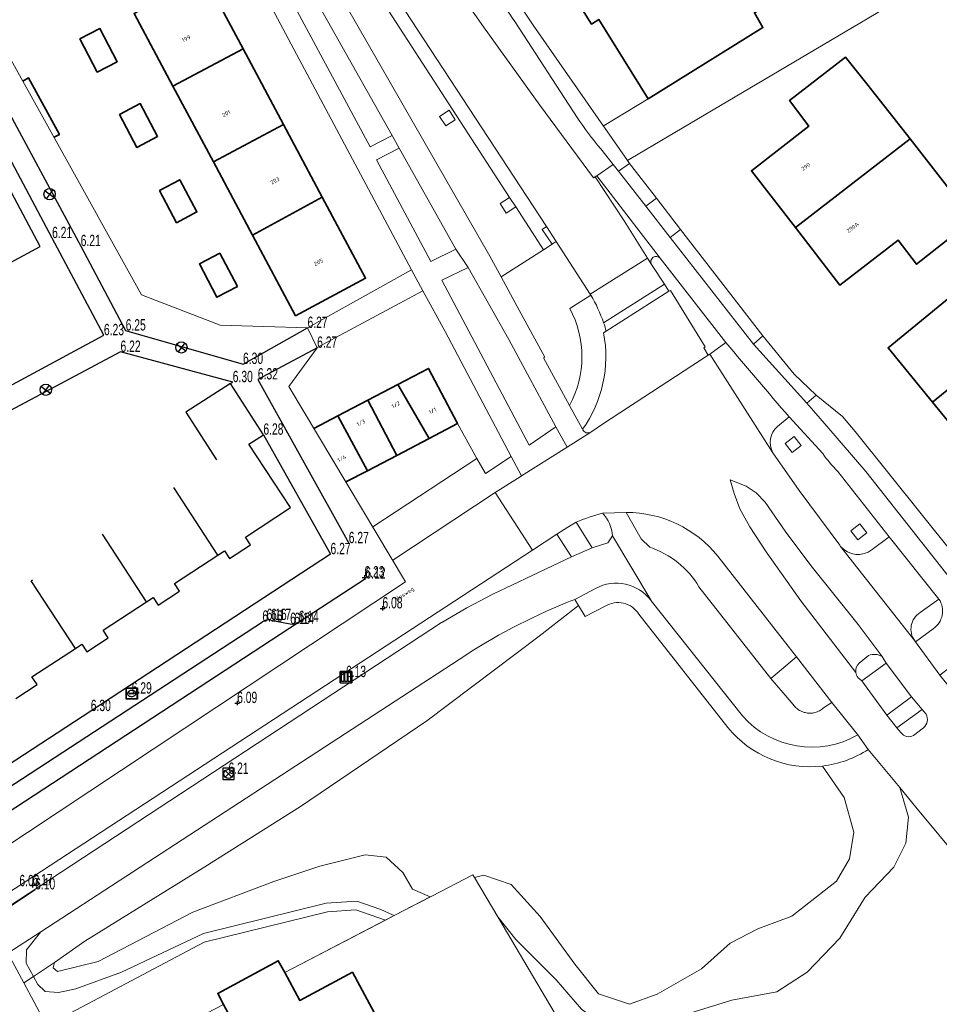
# Model space of a CAD drawing. Header units: metres. Extents: x 154991 to 155595, y 461305 to 461800.
# Tile 50 of 88: x 155382 to 155463, y 461468 to 461554. Entities that reach past the tile are written whole.
import ezdxf
from ezdxf.enums import TextEntityAlignment as Align

# ---------------------------------------------------------------- set-up
doc = ezdxf.new("R2010")
doc.units = ezdxf.units.M
for name, color, linetype, lineweight in [('B-WE-GR-BEPLANTING_CULTUUR_BODEMBEDEKKER-GV', 90, 'Continuous', 18), ('B-WE-GR-BEPLANTING_CULTUUR_BOSPLANTSOEN-GV', 90, 'Continuous', 18), ('B-WE-GR-BEPLANTING_CULTUUR_HEESTERS-GV', 90, 'Continuous', 18), ('B-WE-GR-BOS_LOOF-GV', 40, 'Continuous', 13), ('B-WE-GR-GROENVOORZIENING-GV', 80, 'Continuous', 18), ('B-WE-GW-TALUD_KRUIN-G', 90, 'Continuous', 18), ('B-WE-IE-TERREINAFSCHEIDING_KUNSTMATIG_HEKWERK-G', 20, 'IE-TERREINAFSCHEIDING_KUNSTMATIG-SO', 18), ('B-WE-OG-BEBOUWING-GV', 7, 'Continuous', 35), ('B-WE-OG-BEBOUWING-T18', 10, 'Continuous', 18), ('B-WE-OG-TERREIN_BEGROEID-GV', 7, 'Continuous', 18), ('B-WE-OG-TERREIN_ERF-GV', 7, 'Continuous', 18), ('B-WE-OG-TOPOGRAFIE-T18', 10, 'Continuous', 18), ('B-WE-VH-GESLOTENVERHARDING_BETON-GV', 10, 'Continuous', 18), ('B-WE-VH-OPENVERHARDING_BETONELEMENT-GV', 90, 'Continuous', 18), ('B-WE-VH-VERHARDING_ASFALT-GV', 252, 'Continuous', 18), ('B-WE-VH-VERHARDING_BETONSTRAATSTEEN-GV', 7, 'Continuous', 18), ('B-WE-VH-VERHARDING_HALFVERHARDING_GRASBETONSTEEN-GV', 130, 'Continuous', 18), ('B-WE-VH-VERHARDING_STRAATBAKSTEEN-GV', 252, 'Continuous', 18), ('B-WE-VH-VERHARDING_TEGEL-GV', 252, 'Continuous', 18)]:
    doc.layers.add(name, color=color, linetype=linetype, lineweight=lineweight)
for name, color, linetype in [('B01', 204, 'Continuous'), ('B07', 230, 'Continuous'), ('BRANDKRAAN', 204, 'Continuous'), ('GMV', 1, 'Continuous'), ('GMV text', 1, 'Continuous'), ('KOLK', 1, 'Continuous'), ('LICHTMAST', 1, 'Continuous'), ('M02', 102, 'Continuous'), ('RIOOLPUT', 1, 'Continuous')]:
    doc.layers.add(name, color=color, linetype=linetype)
doc.layers.add('X-XX-AL-HULPLIJN-G', color=210, linetype='Continuous', lineweight=18, plot=False)
doc.styles.add('NLCS-ISO-M200-T18', font='NLCS-ISO.ttf', dxfattribs={"height": 0.36})
doc.linetypes.add('IE-TERREINAFSCHEIDING_KUNSTMATIG-SO', pattern='A,4,[82,NLCS.SHX,S=0.75,R=90,X=0,Y=0],4,-2', length=10)

# ---------------------------------------------------------------- blocks, each defined once
blk = doc.blocks.new('HOOGTEPUNT', base_point=(155115.983561, 461420.975541))
at = {"layer": 'M02'}
for points in [[(155115.783561, 461420.975541, 0), (155115.983561, 461420.975541, 0), (155116.183561, 461420.975541, 0)], [(155115.983561, 461421.175541, 0), (155115.983561, 461420.975541, 0), (155115.983561, 461420.775541, 0)]]:
    blk.add_polyline3d(points, dxfattribs=at)
blk = doc.blocks.new('RIOOLPUT', base_point=(155111.642364, 461649.747199))
at = {"layer": 'RIOOLPUT'}
blk.add_polyline3d([(155111.142364, 461650.247199, 0), (155111.142364, 461649.247199, 0), (155112.142364, 461649.247199, 0), (155112.142364, 461650.247199, 0)], close=True, dxfattribs=at)
for points in [[(155111.359522, 461650.030042, 0), (155111.925207, 461649.464357, 0)], [(155111.360446, 461649.465282, 0), (155111.926259, 461650.031094, 0)]]:
    blk.add_polyline3d(points, dxfattribs=at)
blk.add_circle((155111.642364, 461649.747199), 0.4, dxfattribs=at)
blk = doc.blocks.new('IMG-BRANDKRAAN-_OF_PUT', base_point=(155108.622899, 461548.274535))
at = {"layer": 'BRANDKRAAN'}
blk.add_polyline3d([(155108.122899, 461548.774535, 0), (155109.122899, 461548.774535, 0), (155109.122899, 461547.774535, 0), (155108.122899, 461547.774535, 0)], close=True, dxfattribs=at)
for points in [[(155108.159546, 461547.837546, 0), (155108.159546, 461548.71665, 0)], [(155108.181145, 461548.738249, 0), (155109.060711, 461548.738249, 0)], [(155109.08231, 461548.71665, 0), (155109.08231, 461547.837546, 0)], [(155109.060711, 461547.815946, 0), (155108.181145, 461547.815946, 0)], [(155108.428947, 461548.319173, 0), (155108.807801, 461548.319173, 0)], [(155108.807801, 461548.242279, 0), (155108.428947, 461548.242279, 0)]]:
    blk.add_polyline3d(points, dxfattribs=at)
for centre, radius, start, end in [((155108.181145, 461548.71665), 0.0216, 90, 180), ((155108.6049, 461548.130087), 0.411039, 88.615315, 142.645462), ((155108.631656, 461548.130318), 0.411032, 38.321444, 92.345755), ((155109.060711, 461548.71665), 0.0216, 0, 90), ((155108.181145, 461547.837546), 0.0216, 180, 270), ((155108.472824, 461548.275493), 0.220693, 151.888112, 235.200633), ((155108.617701, 461548.530876), 0.513782, 238.188568, 271.964555), ((155108.43507, 461548.280726), 0.038931, 99.048842, 260.951158), ((155108.61088, 461548.533498), 0.51668, 272.710601, 302.730871), ((155108.801513, 461548.280726), 0.038957, 279.287799, 80.712201), ((155108.761254, 461548.277928), 0.220693, 305.766514, 29.079035), ((155109.060711, 461547.837546), 0.0216, 270, 0)]:
    blk.add_arc(centre, radius, start, end, dxfattribs=at)
blk = doc.blocks.new('LICHTMAST-LM', base_point=(155108.622899, 461649.747199))
at = {"layer": 'LICHTMAST'}
for points in [[(155108.222899, 461650.047199, 0), (155109.022899, 461649.447199, 0)], [(155108.922899, 461650.147199, 0), (155108.322899, 461649.347199, 0)]]:
    blk.add_polyline3d(points, dxfattribs=at)
blk.add_circle((155108.622899, 461649.747199), 0.5, dxfattribs=at)
blk = doc.blocks.new('KOLK', base_point=(155111.642364, 461649.747199))
at = {"layer": 'KOLK'}
blk.add_polyline3d([(155111.142364, 461649.247199, 0), (155112.142364, 461649.247199, 0), (155112.142364, 461650.247199, 0), (155111.142364, 461650.247199, 0), (155111.142364, 461649.247199, 0), (155111.142364, 461650.247199, 0), (155112.142364, 461650.247199, 0), (155112.142364, 461649.247199, 0)], dxfattribs=at)
for points in [[(155111.242364, 461650.147199, 0), (155111.442364, 461650.147199, 0), (155111.442364, 461649.347199, 0), (155111.242364, 461649.347199, 0)], [(155111.542364, 461650.147199, 0), (155111.742364, 461650.147199, 0), (155111.742364, 461649.347199, 0), (155111.542364, 461649.347199, 0)], [(155111.842364, 461650.147199, 0), (155112.042364, 461650.147199, 0), (155112.042364, 461649.347199, 0), (155111.842364, 461649.347199, 0)]]:
    blk.add_polyline3d(points, close=True, dxfattribs=at)

msp = doc.modelspace()

# ---------------------------------------------------------------- linework, layer by layer
at = {"layer": 'B-WE-GR-BEPLANTING_CULTUUR_BODEMBEDEKKER-GV', "flags": 128}
for points in [[(155431.906, 461530.145), (155428.896, 461534.782), (155428.544, 461534.556), (155427.772, 461534.059), (155424.047, 461531.667), (155425.289, 461529.393), (155427.885, 461524.6), (155427.787, 461524.539), (155430.066, 461520.35)], [(155407.548, 461518.319), (155409.652, 461519.423), (155412.301, 461520.812), (155414.949, 461522.201), (155417.636, 461523.61), (155420.188, 461518.744), (155421.92, 461515.676), (155422.665, 461514.356), (155424.942, 461515.853), (155419.117, 461526.848), (155417.142, 461530.449), (155407.83, 461525.44)], [(155430.095, 461528.899), (155431.961, 461530.06), (155431.906, 461530.145)], [(155435.069, 461510.92), (155436.397, 461508.576), (155437.143, 461507.846)], [(155441.477, 461504.372), (155447.803, 461496.269), (155450.086, 461498.187), (155443.136, 461507.072)]]:
    msp.add_lwpolyline(points, dxfattribs=at)
msp.add_lwpolyline([(155421.156, 461532.5), (155418.831, 461531.395), (155426.517, 461516.856), (155428.88, 461518.445), (155424.739, 461526.152)], close=True, dxfattribs=at)
at = {"layer": 'B-WE-GR-BEPLANTING_CULTUUR_BODEMBEDEKKER-GV'}
for points in [[(155430.066, 461520.35, 0.255351), (155430.095, 461528.899)], [(155443.136, 461507.072, 0.225353), (155435.069, 461510.92)], [(155437.143, 461507.846, -0.179328), (155441.477, 461504.372)]]:
    msp.add_lwpolyline(points, format="xyb", dxfattribs=at)
at = {"layer": 'B-WE-GR-BEPLANTING_CULTUUR_BOSPLANTSOEN-GV', "flags": 128}
for points in [[(155433.206, 461502.654), (155431.463, 461501.736), (155430.866, 461502.702), (155427.386, 461500), (155417.5, 461492.564), (155406.354, 461485.016), (155397.923, 461479.682), (155387.361, 461473.14), (155384.694, 461471.27), (155384.578, 461470.783), (155384.964, 461470.461), (155388.532, 461471.347), (155396.883, 461475.7), (155404.015, 461478.39), (155408.083, 461479.751), (155412.062, 461480.73), (155413.916, 461480.541), (155415.397, 461479.177), (155416.236, 461477.721), (155417.804, 461477.047), (155417.928, 461477.112), (155421.541, 461478.994), (155421.686, 461478.75)], [(155444.036, 461491.961), (155436.184, 461501.948)], [(155440.682, 461466.803), (155444.383, 461467.926), (155448.353, 461468.673), (155451.012, 461470.395), (155453.902, 461473.413), (155456.119, 461477.018), (155458.647, 461479.668), (155459.707, 461481.772), (155459.929, 461484.069), (155459.172, 461486.675), (155456.402, 461490.037)], [(155452.369, 461488.566), (155454.271, 461485.782), (155455.133, 461482.754), (155454.756, 461480.384), (155453.601, 461478.424), (155449.653, 461475.329), (155446.661, 461474.231), (155444.221, 461472.969), (155441.709, 461470.709), (155437.799, 461468.456), (155435.369, 461467.581), (155432.612, 461468.481), (155430.554, 461471.116), (155427.479, 461475.317), (155424.927, 461478.131), (155422.508, 461478.946), (155421.686, 461478.75), (155423.745, 461475.283), (155425.352, 461473.274), (155428.895, 461469.731), (155431.125, 461467.146)], [(155421.686, 461478.75), (155422.508, 461478.946), (155424.927, 461478.131), (155427.479, 461475.317), (155430.554, 461471.116), (155432.612, 461468.481), (155435.369, 461467.581), (155437.799, 461468.456), (155441.709, 461470.709), (155444.221, 461472.969), (155446.661, 461474.231), (155449.653, 461475.329), (155453.601, 461478.424), (155454.756, 461480.384), (155455.133, 461482.754), (155454.271, 461485.782), (155452.369, 461488.566)]]:
    msp.add_lwpolyline(points, dxfattribs=at)
at = {"layer": 'B-WE-GR-BEPLANTING_CULTUUR_BOSPLANTSOEN-GV'}
for points in [[(155436.184, 461501.948, 0.414967), (155433.206, 461502.654)], [(155452.369, 461488.566, -0.257456), (155444.036, 461491.961)], [(155456.402, 461490.037, -0.116723), (155452.369, 461488.566)]]:
    msp.add_lwpolyline(points, format="xyb", dxfattribs=at)
at = {"layer": 'B-WE-GR-BEPLANTING_CULTUUR_BOSPLANTSOEN-GV', "flags": 128}
for points in [[(155417.804, 461477.047), (155416.236, 461477.721), (155415.397, 461479.177), (155413.916, 461480.541), (155412.062, 461480.73), (155408.083, 461479.751), (155404.015, 461478.39), (155396.883, 461475.7), (155388.532, 461471.347), (155384.964, 461470.461), (155384.578, 461470.783), (155384.694, 461471.27), (155382.831, 461470.03), (155383.217, 461469.33), (155383.869, 461468.7), (155385.034, 461468.61), (155386.559, 461468.934), (155390.596, 461470.398), (155397.829, 461473.817), (155408.625, 461476.48), (155411.329, 461476.655), (155413.446, 461475.921), (155414.466, 461475.464), (155414.626, 461475.392)], [(155413.854, 461474.99), (155414.626, 461475.392), (155414.466, 461475.464), (155413.446, 461475.921), (155411.329, 461476.655), (155408.625, 461476.48), (155397.829, 461473.817), (155390.596, 461470.398), (155386.559, 461468.934), (155385.034, 461468.61), (155383.869, 461468.7), (155383.217, 461469.33), (155382.831, 461470.03), (155381.987, 461469.469), (155383.823, 461466.054), (155384.988, 461464.032), (155386.657, 461460.826), (155387.714, 461461.376), (155385.122, 461466.306), (155397.885, 461473.063), (155408.75, 461475.736), (155411.23, 461475.899)]]:
    msp.add_lwpolyline(points, close=True, dxfattribs=at)
at = {"layer": 'B-WE-GR-BEPLANTING_CULTUUR_HEESTERS-GV', "flags": 128}
for points in [[(155414.436, 461544.123), (155405.001, 461560.941), (155403.362, 461560.144), (155412.502, 461543.122)], [(155420.062, 461534.126), (155415.068, 461543.023), (155413.076, 461541.986), (155417.849, 461533.022)]]:
    msp.add_lwpolyline(points, close=True, dxfattribs=at)
at = {"layer": 'B-WE-GR-BOS_LOOF-GV', "flags": 128}
msp.add_lwpolyline([(155467.007, 461477.581), (155464.802, 461479.891), (155460.59, 461484.954), (155459.172, 461486.675), (155459.929, 461484.069), (155459.707, 461481.772), (155458.647, 461479.668), (155456.119, 461477.018), (155453.902, 461473.413), (155451.012, 461470.395), (155448.353, 461468.673), (155444.383, 461467.926), (155440.682, 461466.803), (155438.719, 461465.624), (155436.27, 461464.819), (155433.506, 461465.421), (155431.125, 461467.146), (155428.895, 461469.731), (155425.352, 461473.274), (155423.745, 461475.283), (155429.965, 461464.809), (155429.527, 461464.648)], dxfattribs=at)
at = {"layer": 'B-WE-GR-GROENVOORZIENING-GV', "flags": 128}
for points in [[(155419.999, 461545.512), (155419.456, 461546.352), (155418.616, 461545.809), (155419.16, 461544.969)], [(155425.337, 461537.834), (155424.794, 461538.674), (155423.954, 461538.131), (155424.498, 461537.291)], [(155449.695, 461516.191), (155450.486, 461516.803), (155449.875, 461517.594), (155449.083, 461516.983)], [(155456.263, 461509.118), (155455.652, 461509.909), (155454.86, 461509.298), (155455.472, 461508.506)]]:
    msp.add_lwpolyline(points, close=True, dxfattribs=at)
at = {"layer": 'B-WE-GW-TALUD_KRUIN-G', "flags": 128}
msp.add_lwpolyline([(155382.831, 461470.03), (155384.694, 461471.27), (155387.361, 461473.14), (155397.923, 461479.682), (155406.354, 461485.016), (155417.5, 461492.564), (155427.386, 461500), (155430.866, 461502.702)], dxfattribs=at)
at = {"layer": 'B-WE-IE-TERREINAFSCHEIDING_KUNSTMATIG_HEKWERK-G', "flags": 128}
for points in [[(155421.686, 461478.75), (155421.541, 461478.994), (155417.928, 461477.112)], [(155423.745, 461475.283), (155421.686, 461478.75)], [(155414.626, 461475.392), (155417.928, 461477.112)], [(155404.98, 461470.368), (155414.626, 461475.392)], [(155429.527, 461464.648), (155429.965, 461464.809), (155423.745, 461475.283)]]:
    msp.add_lwpolyline(points, dxfattribs=at)
at = {"layer": 'B-WE-OG-BEBOUWING-GV', "flags": 128}
for points in [[(155423.879, 461572.914), (155425.58, 461570.228), (155423.403, 461568.849), (155427.67, 461561.817), (155427.285, 461561.526), (155432.009, 461553.956), (155432.652, 461554.368), (155436.992, 461547.371), (155447.12, 461553.636), (155446.359, 461554.954), (155454.166, 461559.966), (155449.806, 461566.817), (155450.352, 461567.132), (155445.573, 461574.681), (155444.982, 461574.307), (155440.516, 461581.363), (155439.334, 461580.615), (155437.73, 461583.15), (155429.053, 461577.657), (155429.717, 461576.61)], [(155397.874, 461558.196), (155391.701, 461554.897), (155395.129, 461548.481), (155401.309, 461551.766)], [(155388.445, 461549.716), (155390.213, 461550.632), (155388.698, 461553.556), (155386.929, 461552.639)], [(155398.69, 461541.815), (155404.87, 461545.102), (155401.309, 461551.766), (155395.129, 461548.481)], [(155449.971, 461536.023), (155460.082, 461543.838), (155456.283, 461548.699), (155454.401, 461551.021), (155449.463, 461547.207), (155451.159, 461544.946), (155446.098, 461541.027)], [(155390.419, 461545.982), (155391.951, 461543.085), (155393.774, 461544.049), (155392.242, 461546.946)], [(155404.87, 461545.102), (155398.69, 461541.815), (155402.149, 461535.341), (155408.289, 461538.702)], [(155460.082, 461543.838), (155449.971, 461536.023), (155453.898, 461530.95), (155459.025, 461534.92), (155460.66, 461532.781), (155465.622, 461536.691), (155465.651, 461536.714)], [(155393.943, 461539.291), (155395.454, 461536.45), (155397.233, 461537.396), (155395.722, 461540.237)], [(155402.149, 461535.341), (155405.934, 461528.255), (155412.108, 461531.554), (155408.289, 461538.702)], [(155400.803, 461530.816), (155399.258, 461533.758), (155397.462, 461532.816), (155399.007, 461529.874)], [(155472.85, 461529.436), (155471.471, 461531.143), (155468.849, 461529.062), (155468.93, 461528.981), (155467.245, 461527.598), (155464.666, 461530.753), (155458.147, 461525.424), (155462.054, 461520.645), (155468.583, 461525.961), (155469.944, 461527.07)], [(155472.85, 461529.436), (155469.944, 461527.07), (155468.583, 461525.961), (155462.054, 461520.645), (155466.136, 461515.652), (155468.768, 461517.804), (155469.401, 461517.03), (155472.382, 461519.467), (155471.749, 461520.241), (155472.437, 461520.804), (155475.084, 461517.508), (155479.549, 461521.104), (155482.067, 461523.131), (155479.416, 461526.483), (155474.312, 461522.349), (155471.914, 461525.31), (155471.974, 461525.359), (155474.471, 461527.413)], [(155417.691, 461517.435), (155420.188, 461518.744), (155417.636, 461523.61), (155414.949, 461522.201)], [(155414.949, 461522.201), (155412.301, 461520.812), (155414.852, 461515.947), (155417.691, 461517.435)], [(155412.301, 461520.812), (155409.652, 461519.423), (155412.272, 461514.594), (155414.852, 461515.947)], [(155400.178, 461456.395), (155411.178, 461462.361), (155411.246, 461462.237), (155414.392, 461463.996), (155410.939, 461470.393), (155406.314, 461467.897), (155404.98, 461470.368), (155404.414, 461471.417), (155399.072, 461468.534), (155399.595, 461467.564), (155400.972, 461465.014), (155399.907, 461464.439), (155401.63, 461461.238), (155398.476, 461459.557), (155400.102, 461456.537)]]:
    msp.add_lwpolyline(points, close=True, dxfattribs=at)
for points in [[(155384.653, 461543.974), (155385.13, 461544.234), (155382.41, 461549.211), (155381.899, 461548.932)], [(155410.375, 461513.599), (155412.272, 461514.594), (155409.652, 461519.423), (155407.548, 461518.319)]]:
    msp.add_lwpolyline(points, dxfattribs=at)
at = {"layer": 'B-WE-OG-TERREIN_BEGROEID-GV', "flags": 128}
for points in [[(155383.473, 461473.951), (155382.213, 461472.377), (155382.186, 461471.203), (155382.831, 461470.03), (155384.694, 461471.27), (155387.361, 461473.14), (155397.923, 461479.682), (155406.354, 461485.016), (155417.5, 461492.564), (155427.386, 461500), (155430.866, 461502.702), (155430.533, 461503.242)], [(155420.94, 461498.35), (155383.473, 461473.951)]]:
    msp.add_lwpolyline(points, dxfattribs=at)
at = {"layer": 'B-WE-OG-TERREIN_BEGROEID-GV'}
msp.add_lwpolyline([(155430.533, 461503.242, 0.051457), (155420.94, 461498.35)], format="xyb", dxfattribs=at)
at = {"layer": 'B-WE-OG-TERREIN_BEGROEID-GV', "flags": 128}
msp.add_lwpolyline([(155380.588, 461472.072), (155381.987, 461469.469), (155382.831, 461470.03), (155382.186, 461471.203), (155382.213, 461472.377), (155383.473, 461473.951)], close=True, dxfattribs=at)
at = {"layer": 'B-WE-OG-TERREIN_ERF-GV', "flags": 128}
for points in [[(155406.98, 461527.172), (155416.134, 461532.292), (155380.053, 461600.04)], [(155397.874, 461558.196), (155401.309, 461551.766), (155404.87, 461545.102), (155408.289, 461538.702), (155412.108, 461531.554), (155405.934, 461528.255), (155402.149, 461535.341), (155398.69, 461541.815), (155395.129, 461548.481), (155391.701, 461554.897)], [(155446.359, 461554.954), (155447.12, 461553.636), (155436.992, 461547.371), (155433.122, 461545), (155433.066, 461544.965), (155433.151, 461544.843), (155435.186, 461541.923), (155435.489, 461542.103), (155462.904, 461558.341)], [(155462.904, 461558.341), (155435.489, 461542.103), (155435.186, 461541.923), (155435.37, 461541.659), (155437.725, 461538.612), (155439.862, 461535.846), (155447.106, 461526.473), (155449.867, 461523.104), (155451.795, 461521.249), (155454.12, 461519.369), (155455.234, 461518.045), (155484.324, 461481.767)], [(155381.899, 461548.932), (155382.41, 461549.211), (155385.13, 461544.234), (155384.653, 461543.974)], [(155466.136, 461515.652), (155462.054, 461520.645), (155458.147, 461525.424), (155464.666, 461530.753)], [(155429.965, 461464.809), (155423.745, 461475.283), (155421.686, 461478.75), (155421.541, 461478.994), (155417.928, 461477.112), (155417.804, 461477.047), (155414.626, 461475.392), (155413.854, 461474.99), (155404.98, 461470.368), (155406.314, 461467.897), (155410.939, 461470.393), (155414.392, 461463.996)]]:
    msp.add_lwpolyline(points, dxfattribs=at)
for points in [[(155436.992, 461547.371), (155432.652, 461554.368), (155432.009, 461553.956), (155427.285, 461561.526), (155427.67, 461561.817), (155423.403, 461568.849), (155425.58, 461570.228), (155423.879, 461572.914), (155417.131, 461568.578), (155417.174, 461568.511), (155426.857, 461553.864), (155433.066, 461544.965), (155433.122, 461545)], [(155388.445, 461549.716), (155386.929, 461552.639), (155388.698, 461553.556), (155390.213, 461550.632)], [(155460.082, 461543.838), (155465.651, 461536.714), (155465.622, 461536.691), (155460.66, 461532.781), (155459.025, 461534.92), (155453.898, 461530.95), (155449.971, 461536.023), (155446.098, 461541.027), (155451.159, 461544.946), (155449.463, 461547.207), (155454.401, 461551.021), (155456.283, 461548.699)], [(155390.419, 461545.982), (155392.242, 461546.946), (155393.774, 461544.049), (155391.951, 461543.085)], [(155393.943, 461539.291), (155395.722, 461540.237), (155397.233, 461537.396), (155395.454, 461536.45)], [(155400.803, 461530.816), (155399.007, 461529.874), (155397.462, 461532.816), (155399.258, 461533.758)], [(155387.714, 461461.376), (155399.595, 461467.564), (155399.072, 461468.534), (155404.414, 461471.417), (155404.98, 461470.368), (155413.854, 461474.99), (155411.23, 461475.899), (155408.75, 461475.736), (155397.885, 461473.063), (155385.122, 461466.306)]]:
    msp.add_lwpolyline(points, close=True, dxfattribs=at)
at = {"layer": 'B-WE-VH-GESLOTENVERHARDING_BETON-GV', "flags": 128}
msp.add_lwpolyline([(155428.034, 461536.119), (155427.669, 461535.859), (155428.544, 461534.556), (155428.896, 461534.782)], close=True, dxfattribs=at)
at = {"layer": 'B-WE-VH-OPENVERHARDING_BETONELEMENT-GV', "flags": 128}
msp.add_lwpolyline([(155433.31, 461526.877), (155438.833, 461530.401), (155438.433, 461531.019), (155433.079, 461527.619)], dxfattribs=at)
at = {"layer": 'B-WE-VH-OPENVERHARDING_BETONELEMENT-GV'}
msp.add_lwpolyline([(155433.079, 461527.619, -0.015045), (155433.31, 461526.877)], format="xyb", dxfattribs=at)
at = {"layer": 'B-WE-VH-VERHARDING_ASFALT-GV', "flags": 128}
for points in [[(155366.806, 461640.704), (155365.782, 461640.041), (155416.012, 461563.19), (155418.121, 461559.963), (155422.486, 461553.702), (155427.451, 461546.809), (155432.197, 461540.416), (155432.332, 461540.495), (155432.472, 461540.576), (155433.923, 461541.583), (155432.833, 461542.96)], [(155428.896, 461534.782), (155431.906, 461530.145), (155436.953, 461533.313), (155434.883, 461536.599), (155432.332, 461540.495), (155432.197, 461540.416), (155427.451, 461546.809), (155422.486, 461553.702), (155418.121, 461559.963), (155416.012, 461563.19), (155365.782, 461640.041), (155362.888, 461638.167), (155398.134, 461584.217)], [(155399.922, 461580.757), (155400.98, 461577.43), (155403.083, 461574.237), (155428.034, 461536.119), (155428.896, 461534.782)], [(155430.756, 461545.723), (155425.249, 461554.185)], [(155433.079, 461527.619), (155438.433, 461531.019), (155437.29, 461532.777), (155436.953, 461533.313), (155431.906, 461530.145), (155431.961, 461530.06)], [(155463.686, 461495.378), (155462.691, 461496.572), (155460.566, 461499.504), (155460.498, 461499.591), (155453.965, 461507.922), (155453.885, 461508.024), (155450.317, 461512.853), (155448.002, 461516.181), (155442.429, 461524.867), (155442.3, 461524.788), (155433.079, 461518.76), (155431.942, 461517.997), (155429.874, 461516.672), (155425.855, 461514.129), (155425.727, 461514.047), (155423.534, 461512.679), (155426.801, 461507.581), (155428.954, 461508.997)], [(155455.298, 461496.808), (155450.449, 461503.131), (155447.393, 461507.455), (155445.975, 461509.635), (155445.083, 461511.238), (155444.575, 461512.582), (155444.229, 461513.799), (155445.629, 461513.236), (155446.519, 461512.637), (155447.301, 461511.819), (155449.081, 461509.258), (155451.337, 461506.231), (155455.514, 461501.052), (155457.628, 461498.216), (155457.961, 461497.637), (155460.21, 461494.662), (155461.134, 461493.547)], [(155371.892, 461471.686), (155378.89, 461476.276), (155378.937, 461476.307), (155426.801, 461507.581), (155423.534, 461512.679), (155414.495, 461506.719)], [(155432.983, 461510.857), (155433.008, 461510.858), (155435.069, 461510.92)], [(155437.143, 461507.846), (155436.397, 461508.576), (155435.069, 461510.92), (155433.008, 461510.858), (155433.162, 461510.644), (155433.325, 461510.417), (155433.468, 461510.178), (155433.591, 461509.928), (155433.694, 461509.668), (155433.775, 461509.401), (155433.834, 461509.129), (155433.871, 461508.852), (155437.266, 461503.149)], [(155428.954, 461508.997), (155429.921, 461509.608), (155430.661, 461510.054)], [(155437.266, 461503.149), (155433.871, 461508.852), (155433.459, 461508.237), (155432.079, 461507.803), (155430.255, 461507.011), (155423.316, 461503.722), (155421.037, 461502.516), (155418.826, 461501.228), (155418.805, 461501.216), (155379.507, 461475.456), (155379.425, 461475.405), (155371.312, 461470.111)], [(155379.425, 461475.405), (155379.507, 461475.456), (155418.805, 461501.216), (155418.826, 461501.228), (155421.037, 461502.516), (155423.316, 461503.722), (155430.255, 461507.011), (155428.954, 461508.997), (155426.801, 461507.581), (155378.937, 461476.307), (155378.89, 461476.276)], [(155443.136, 461507.072), (155450.086, 461498.187), (155453.174, 461494.172), (155455.472, 461491.313), (155456.402, 461490.037), (155459.172, 461486.675), (155460.59, 461484.954), (155464.802, 461479.891), (155467.007, 461477.581), (155469.895, 461480.237), (155473.091, 461482.377), (155471.224, 461484.937)], [(155430.533, 461503.242), (155432.363, 461504.219)], [(155455.472, 461491.313), (155453.174, 461494.172), (155452.459, 461493.687), (155452.374, 461493.615), (155452.288, 461493.551), (155452.197, 461493.491), (155452.103, 461493.437), (155452.006, 461493.39), (155451.906, 461493.347), (155451.804, 461493.311), (155451.7, 461493.281), (155451.594, 461493.258), (155451.487, 461493.241), (155451.38, 461493.23), (155451.271, 461493.226), (155451.163, 461493.228), (155451.055, 461493.237), (155450.948, 461493.252), (155450.842, 461493.274), (155450.737, 461493.301), (155450.634, 461493.335), (155450.534, 461493.376), (155450.436, 461493.422), (155450.341, 461493.474), (155450.249, 461493.532), (155450.161, 461493.595), (155450.077, 461493.663), (155449.997, 461493.736), (155449.922, 461493.814), (155449.851, 461493.896), (155449.787, 461493.981), (155447.803, 461496.269), (155441.477, 461504.372)], [(155437.266, 461503.149), (155437.274, 461503.138), (155445.311, 461492.98)], [(155346.891, 461450.076), (155370.544, 461465.457), (155375.799, 461468.875), (155380.411, 461471.954), (155380.588, 461472.072), (155383.473, 461473.951), (155420.94, 461498.35)], [(155459.269, 461491.524), (155458.908, 461491.932), (155458.024, 461493.055), (155455.842, 461496.085), (155455.511, 461496.355)], [(155461.134, 461493.547), (155461.504, 461493.138)], [(155461.27, 461491.924), (155460.392, 461491.269)]]:
    msp.add_lwpolyline(points, dxfattribs=at)
at = {"layer": 'B-WE-VH-VERHARDING_ASFALT-GV'}
for points in [[(155425.249, 461554.185, 0.053254), (155421.211, 461558.954)], [(155432.833, 461542.96, -0.041717), (155430.756, 461545.723)], [(155431.961, 461530.06, -0.049166), (155433.079, 461527.619)], [(155430.661, 461510.054, -0.035651), (155432.983, 461510.857)], [(155435.069, 461510.92, -0.225353), (155443.136, 461507.072)], [(155441.477, 461504.372, 0.179328), (155437.143, 461507.846)], [(155432.363, 461504.219, -0.370415), (155437.266, 461503.149)], [(155420.94, 461498.35, -0.051457), (155430.533, 461503.242)], [(155455.511, 461496.355, -0.143859), (155455.298, 461496.808)], [(155445.311, 461492.98, 0.354781), (155455.472, 461491.313)], [(155461.504, 461493.138, -0.334392), (155461.27, 461491.924)], [(155460.392, 461491.269, -0.401717), (155459.269, 461491.524)]]:
    msp.add_lwpolyline(points, format="xyb", dxfattribs=at)
at = {"layer": 'B-WE-VH-VERHARDING_BETONSTRAATSTEEN-GV', "flags": 128}
for points in [[(155462.104, 461500.669), (155460.566, 461499.504), (155462.691, 461496.572), (155464.539, 461497.983), (155466.547, 461495.365), (155472.325, 461488.123), (155477.918, 461480.958), (155479.812, 461478.516), (155480.096, 461478.742), (155482.763, 461480.867), (155474.482, 461491.542), (155467.711, 461499.916), (155456.18, 461514.519), (155452.74, 461518.519), (155450.979, 461520.544), (155446.28, 461525.731), (155438.95, 461535.135), (155436.801, 461537.892), (155434.392, 461540.982), (155433.923, 461541.583), (155432.472, 461540.576), (155438.072, 461533.314), (155443.843, 461525.877)], [(155431.942, 461517.997), (155433.079, 461518.76), (155442.3, 461524.788), (155441.906, 461525.413), (155442.011, 461525.506), (155438.961, 461530.486), (155438.833, 461530.401)], [(155438.833, 461530.401), (155433.31, 461526.877), (155433.073, 461526.737)], [(155449.427, 461519.329), (155452.38, 461516.095)], [(155431.214, 461518.24), (155431.239, 461518.192)], [(155457.628, 461498.216), (155455.514, 461501.052), (155451.337, 461506.231), (155449.081, 461509.258), (155447.301, 461511.819), (155446.519, 461512.637), (155445.629, 461513.236), (155444.229, 461513.799), (155444.575, 461512.582), (155445.083, 461511.238), (155445.975, 461509.635), (155447.393, 461507.455), (155450.449, 461503.131), (155455.298, 461496.808)], [(155453.716, 461514.526), (155458.25, 461508.778), (155462.624, 461503.287)], [(155433.871, 461508.852), (155433.834, 461509.129), (155433.775, 461509.401), (155433.694, 461509.668), (155433.591, 461509.928), (155433.468, 461510.178), (155433.325, 461510.417), (155433.162, 461510.644), (155433.008, 461510.858), (155432.983, 461510.857)], [(155430.661, 461510.054), (155432.079, 461507.803), (155433.459, 461508.237), (155433.871, 461508.852)], [(155455.511, 461496.355), (155455.842, 461496.085), (155457.961, 461497.637), (155457.628, 461498.216)], [(155456.429, 461498.295), (155455.602, 461497.625)], [(155455.602, 461497.625), (155456.429, 461498.295)], [(155461.504, 461493.138), (155461.134, 461493.547), (155458.908, 461491.932), (155459.269, 461491.524)], [(155460.392, 461491.269), (155461.27, 461491.924)]]:
    msp.add_lwpolyline(points, dxfattribs=at)
at = {"layer": 'B-WE-VH-VERHARDING_BETONSTRAATSTEEN-GV'}
for points in [[(155433.073, 461526.737, -0.205846), (155431.214, 461518.24)], [(155443.843, 461525.877, 0.000655), (155449.427, 461519.329)], [(155431.239, 461518.192, 0.436643), (155431.942, 461517.997)], [(155452.38, 461516.095, 0.040949), (155453.716, 461514.526)], [(155432.983, 461510.857, 0.035651), (155430.661, 461510.054)], [(155462.624, 461503.287, -0.420867), (155462.104, 461500.669)], [(155457.628, 461498.216, 0.259411), (155456.429, 461498.295)], [(155456.429, 461498.295, -0.259411), (155457.628, 461498.216)], [(155455.602, 461497.625, 0.259932), (155455.298, 461496.808)], [(155455.298, 461496.808, -0.259932), (155455.602, 461497.625)], [(155455.298, 461496.808, 0.143859), (155455.511, 461496.355)], [(155461.27, 461491.924, 0.334392), (155461.504, 461493.138)], [(155459.269, 461491.524, 0.401717), (155460.392, 461491.269)]]:
    msp.add_lwpolyline(points, format="xyb", dxfattribs=at)
at = {"layer": 'B-WE-VH-VERHARDING_BETONSTRAATSTEEN-GV', "flags": 128}
for points in [[(155450.086, 461498.187), (155447.803, 461496.269), (155449.787, 461493.981), (155449.851, 461493.896), (155449.922, 461493.814), (155449.997, 461493.736), (155450.077, 461493.663), (155450.161, 461493.595), (155450.249, 461493.532), (155450.341, 461493.474), (155450.436, 461493.422), (155450.534, 461493.376), (155450.634, 461493.335), (155450.737, 461493.301), (155450.842, 461493.274), (155450.948, 461493.252), (155451.055, 461493.237), (155451.163, 461493.228), (155451.271, 461493.226), (155451.38, 461493.23), (155451.487, 461493.241), (155451.594, 461493.258), (155451.7, 461493.281), (155451.804, 461493.311), (155451.906, 461493.347), (155452.006, 461493.39), (155452.103, 461493.437), (155452.197, 461493.491), (155452.288, 461493.551), (155452.374, 461493.615), (155452.459, 461493.687), (155453.174, 461494.172)], [(155457.961, 461497.637), (155455.842, 461496.085), (155458.024, 461493.055), (155460.21, 461494.662)]]:
    msp.add_lwpolyline(points, close=True, dxfattribs=at)
at = {"layer": 'B-WE-VH-VERHARDING_HALFVERHARDING_GRASBETONSTEEN-GV', "flags": 128}
for points in [[(155406.489, 461566.957), (155404.575, 461565.731), (155423.043, 461533.505), (155424.047, 461531.667), (155427.772, 461534.059), (155427.032, 461535.216), (155425.337, 461537.834), (155424.498, 461537.291), (155423.954, 461538.131), (155424.794, 461538.674)], [(155419.999, 461545.512), (155419.16, 461544.969), (155418.616, 461545.809), (155419.456, 461546.352)]]:
    msp.add_lwpolyline(points, close=True, dxfattribs=at)
at = {"layer": 'B-WE-VH-VERHARDING_STRAATBAKSTEEN-GV', "flags": 128}
for points in [[(155435.37, 461541.659), (155434.392, 461540.982), (155436.801, 461537.892), (155437.725, 461538.612)], [(155439.862, 461535.846), (155437.725, 461538.612), (155436.801, 461537.892), (155438.95, 461535.135)], [(155439.862, 461535.846), (155438.95, 461535.135), (155446.28, 461525.731), (155447.106, 461526.473)], [(155446.28, 461525.731), (155450.979, 461520.544), (155451.795, 461521.249), (155449.867, 461523.104), (155447.106, 461526.473)], [(155449.695, 461516.191), (155449.083, 461516.983), (155449.875, 461517.594), (155450.486, 461516.803)], [(155456.263, 461509.118), (155455.472, 461508.506), (155454.86, 461509.298), (155455.652, 461509.909)], [(155375.799, 461468.875), (155378.96, 461466.112), (155380.411, 461463.864), (155383.541, 461458.985), (155385.159, 461456.463), (155388.101, 461458.054), (155388.072, 461458.109), (155389.124, 461458.68), (155387.714, 461461.376), (155386.657, 461460.826), (155384.988, 461464.032), (155383.823, 461466.054), (155381.987, 461469.469), (155380.588, 461472.072), (155380.411, 461471.954)]]:
    msp.add_lwpolyline(points, close=True, dxfattribs=at)
for points in [[(155438.072, 461533.314), (155432.472, 461540.576), (155432.332, 461540.495), (155434.883, 461536.599), (155436.953, 461533.313), (155437.29, 461532.777)], [(155443.843, 461525.877), (155438.072, 461533.314)], [(155437.29, 461532.777), (155438.433, 461531.019), (155438.833, 461530.401), (155438.961, 461530.486), (155442.011, 461525.506), (155441.906, 461525.413), (155442.3, 461524.788), (155442.429, 461524.867), (155443.843, 461525.877)], [(155443.843, 461525.877), (155442.429, 461524.867), (155448.002, 461516.181)], [(155513.871, 461446.839), (155513.771, 461446.77), (155508.513, 461453.346), (155505.152, 461457.595), (155497.432, 461467.353), (155495.347, 461469.785), (155494.708, 461469.207), (155494.82, 461469.051), (155494.55, 461468.857), (155493.879, 461469.44), (155494.218, 461469.792), (155491.29, 461473.458), (155491.059, 461473.279), (155484.324, 461481.767), (155455.234, 461518.045), (155454.12, 461519.369), (155451.795, 461521.249), (155450.979, 461520.544), (155452.74, 461518.519), (155456.18, 461514.519), (155467.711, 461499.916), (155474.482, 461491.542), (155482.763, 461480.867), (155488.148, 461473.861)], [(155452.38, 461516.095), (155449.427, 461519.329), (155448.409, 461518.488)], [(155448.409, 461518.488), (155449.427, 461519.329)], [(155448.002, 461516.181), (155450.317, 461512.853), (155453.885, 461508.024), (155453.965, 461507.922)], [(155456.729, 461507.638), (155458.25, 461508.778), (155453.716, 461514.526)], [(155458.25, 461508.778), (155456.729, 461507.638)], [(155460.967, 461502.095), (155462.624, 461503.287), (155458.25, 461508.778)], [(155453.965, 461507.922), (155460.498, 461499.591)], [(155462.624, 461503.287), (155460.967, 461502.095)], [(155460.566, 461499.504), (155462.104, 461500.669)], [(155460.498, 461499.591), (155460.566, 461499.504)]]:
    msp.add_lwpolyline(points, dxfattribs=at)
at = {"layer": 'B-WE-VH-VERHARDING_STRAATBAKSTEEN-GV'}
for points in [[(155438.072, 461533.314, 0.901461), (155437.29, 461532.777)], [(155437.29, 461532.777, -0.901461), (155438.072, 461533.314)], [(155449.427, 461519.329, -0.000655), (155443.843, 461525.877)], [(155448.409, 461518.488, 0.373145), (155448.002, 461516.181)], [(155448.002, 461516.181, -0.373145), (155448.409, 461518.488)], [(155453.716, 461514.526, -0.040949), (155452.38, 461516.095)], [(155453.965, 461507.922, 0.40596), (155456.729, 461507.638)], [(155456.729, 461507.638, -0.40596), (155453.965, 461507.922)], [(155462.104, 461500.669, 0.420867), (155462.624, 461503.287)], [(155460.967, 461502.095, 0.434135), (155460.498, 461499.591)], [(155460.498, 461499.591, -0.434135), (155460.967, 461502.095)]]:
    msp.add_lwpolyline(points, format="xyb", dxfattribs=at)
at = {"layer": 'B-WE-VH-VERHARDING_TEGEL-GV', "flags": 128}
for points in [[(155380.053, 461600.04), (155416.134, 461532.292), (155417.142, 461530.449), (155419.117, 461526.848), (155424.942, 461515.853), (155425.855, 461514.129), (155429.874, 461516.672), (155428.88, 461518.445), (155426.517, 461516.856), (155418.831, 461531.395), (155421.156, 461532.5), (155420.062, 461534.126), (155417.849, 461533.022), (155413.076, 461541.986), (155415.068, 461543.023), (155414.436, 461544.123), (155412.502, 461543.122), (155403.362, 461560.144)], [(155435.37, 461541.659), (155435.186, 461541.923), (155433.151, 461544.843), (155433.066, 461544.965), (155426.857, 461553.864), (155417.174, 461568.511), (155417.131, 461568.578), (155414.763, 461572.306), (155414.748, 461572.33), (155412.233, 461576.226), (155411.15, 461575.527), (155410.65, 461573.342), (155417.059, 461563.653)], [(155401.984, 461573.711), (155402.025, 461573.622), (155406.489, 461566.957), (155424.794, 461538.674), (155425.337, 461537.834), (155427.032, 461535.216), (155427.772, 461534.059), (155428.544, 461534.556), (155427.669, 461535.859), (155428.034, 461536.119), (155403.083, 461574.237)], [(155431.239, 461518.192), (155431.214, 461518.24), (155430.066, 461520.35), (155427.787, 461524.539), (155427.885, 461524.6), (155425.289, 461529.393), (155424.047, 461531.667), (155423.043, 461533.505), (155404.575, 461565.731)], [(155404.142, 461562.233), (155405.001, 461560.941), (155414.436, 461544.123)], [(155425.249, 461554.185), (155430.756, 461545.723)], [(155414.436, 461544.123), (155415.068, 461543.023), (155420.062, 461534.126), (155421.156, 461532.5), (155424.739, 461526.152), (155428.88, 461518.445), (155429.874, 461516.672), (155431.942, 461517.997)], [(155432.833, 461542.96), (155433.923, 461541.583), (155434.392, 461540.982), (155435.37, 461541.659)], [(155407.83, 461525.44), (155417.142, 461530.449), (155416.134, 461532.292), (155406.98, 461527.172)], [(155431.961, 461530.06), (155430.095, 461528.899)], [(155433.073, 461526.737), (155433.31, 461526.877)], [(155430.066, 461520.35), (155431.214, 461518.24)], [(155412.739, 461509.65), (155421.92, 461515.676), (155420.188, 461518.744), (155417.691, 461517.435), (155414.852, 461515.947), (155412.272, 461514.594), (155410.375, 461513.599)], [(155423.534, 461512.679), (155425.727, 461514.047), (155425.855, 461514.129), (155424.942, 461515.853), (155422.665, 461514.356), (155421.92, 461515.676), (155412.739, 461509.65)], [(155432.363, 461504.219), (155430.533, 461503.242), (155430.866, 461502.702), (155431.463, 461501.736), (155433.206, 461502.654)], [(155445.311, 461492.98), (155437.274, 461503.138), (155437.266, 461503.149)], [(155436.184, 461501.948), (155444.036, 461491.961)], [(155456.402, 461490.037), (155455.472, 461491.313)]]:
    msp.add_lwpolyline(points, dxfattribs=at)
at = {"layer": 'B-WE-VH-VERHARDING_TEGEL-GV'}
for points in [[(155421.211, 461558.954, -0.053254), (155425.249, 461554.185)], [(155430.756, 461545.723, 0.041717), (155432.833, 461542.96)], [(155433.079, 461527.619, 0.049166), (155431.961, 461530.06)], [(155430.095, 461528.899, -0.255351), (155430.066, 461520.35)], [(155433.31, 461526.877, 0.015045), (155433.079, 461527.619)], [(155431.214, 461518.24, 0.205846), (155433.073, 461526.737)], [(155431.942, 461517.997, -0.436643), (155431.239, 461518.192)], [(155437.266, 461503.149, 0.370415), (155432.363, 461504.219)], [(155433.206, 461502.654, -0.414967), (155436.184, 461501.948)], [(155455.472, 461491.313, -0.354781), (155445.311, 461492.98)], [(155444.036, 461491.961, 0.257456), (155452.369, 461488.566)], [(155452.369, 461488.566, 0.116723), (155456.402, 461490.037)]]:
    msp.add_lwpolyline(points, format="xyb", dxfattribs=at)
at = {"layer": 'B-WE-VH-VERHARDING_TEGEL-GV', "flags": 128}
for points in [[(155430.661, 461510.054), (155429.921, 461509.608), (155428.954, 461508.997), (155430.255, 461507.011), (155432.079, 461507.803)], [(155458.908, 461491.932), (155461.134, 461493.547), (155460.21, 461494.662), (155458.024, 461493.055)]]:
    msp.add_lwpolyline(points, close=True, dxfattribs=at)
at = {"layer": 'B01'}
for points in [[(155378.623, 461531.774), (155383.436, 461534.349), (155379.873, 461540.988)], [(155381.281, 461494.53), (155383.15, 461495.753), (155382.706, 461496.431), (155386.534, 461498.936), (155387.107, 461499.311), (155387.551, 461498.633), (155389.42, 461499.857), (155388.976, 461500.534), (155392.81, 461503.043), (155393.386, 461503.421), (155393.83, 461502.743), (155395.699, 461503.966), (155395.255, 461504.644), (155399.085, 461507.15), (155399.657, 461507.525), (155400.1, 461506.847), (155401.97, 461508.07), (155401.526, 461508.748), (155405.486, 461511.34), (155401.819, 461516.943), (155403.096, 461517.764), (155400.202, 461522.27), (155396.272, 461519.745), (155398.958, 461515.564)]]:
    msp.add_lwpolyline(points, dxfattribs=at)
at = {"layer": 'B07'}
for points in [[(155399.085, 461507.15), (155395.192, 461513.1)], [(155392.81, 461503.043), (155388.916, 461508.993)], [(155386.534, 461498.936), (155382.64, 461504.886), (155382.763, 461504.967)]]:
    msp.add_lwpolyline(points, dxfattribs=at)
at = {"layer": 'GMV'}
for points in [[(155365.657, 461592.348), (155358.038, 461588.246), (155370.533, 461565), (155376.938, 461553.051), (155386.998, 461534.382), (155390.961, 461526.948), (155401.301, 461523.996), (155406.989, 461527.172)], [(155400.202, 461522.27), (155400.396, 461522.395), (155390.507, 461525.063), (155373.684, 461516.099), (155361.713, 461509.646)], [(155407.837, 461525.424), (155402.61, 461522.633), (155410.619, 461508.206)], [(155403.096, 461517.764), (155409.013, 461507.237), (155387.887, 461493.412), (155373.893, 461484.26), (155366.844, 461479.647)], [(155321.009, 461445.48), (155322.083, 461446.188), (155327.158, 461449.532), (155355.279, 461467.925), (155361.059, 461471.708), (155361.9, 461472.261), (155369.48, 461477.234), (155369.961, 461477.512), (155377.256, 461482.322), (155406.204, 461501.252), (155412.092, 461505.087)], [(155371.171, 461480.459), (155379.739, 461486.086), (155403.01, 461501.288)], [(155403.767, 461501.431), (155405.455, 461501.088)], [(155379.641, 461475.482), (155382.985, 461477.695)]]:
    msp.add_lwpolyline(points, dxfattribs=at)
msp.add_lwpolyline([(155384.48, 461535.09), (155379.147, 461545.089), (155360.588, 461535.163), (155346.337, 461527.499), (155350.943, 461518.774), (155356.276, 461508.855), (155368.947, 461515.691), (155389.046, 461526.531)], close=True, dxfattribs=at)
for centre, radius, start, end in [((155403.563, 461500.434), 1.017, 78.44619, 122.92753), ((155405.649, 461501.996), 0.928, 257.96404, 306.7672)]:
    msp.add_arc(centre, radius, start, end, dxfattribs=at)
at = {"layer": 'X-XX-AL-HULPLIJN-G', "flags": 128}
msp.add_lwpolyline([(155360.642, 461587.19), (155392.37, 461530.085), (155399.298, 461527.41), (155406.989, 461527.172), (155407.837, 461525.424), (155405.338, 461522.01), (155415.634, 461504.815), (155373.903, 461477.147), (155370.496, 461467.895), (155359.548, 461460.023), (155354.549, 461463.755), (155327.58, 461447.731), (155326.184, 461441.429), (155324.269, 461439.823), (155319.9, 461442.726), (155312.333, 461434.988)], dxfattribs=at)
msp.add_lwpolyline([(155360.642, 461587.19), (155392.37, 461530.085), (155399.298, 461527.41), (155406.989, 461527.172), (155407.837, 461525.424), (155405.338, 461522.01), (155415.634, 461504.815), (155373.903, 461477.147), (155370.496, 461467.895), (155359.548, 461460.023), (155354.549, 461463.755), (155327.58, 461447.731), (155326.184, 461441.429), (155324.269, 461439.823), (155319.9, 461442.726), (155312.333, 461434.988)], dxfattribs=at)

# ---------------------------------------------------------------- block references
at = {"layer": 'BRANDKRAAN'}
msp.add_blockref('IMG-BRANDKRAAN-_OF_PUT', (155391.493, 461494.955), dxfattribs=at)
at = {"layer": 'KOLK'}
msp.add_blockref('KOLK', (155410.377, 461496.409), dxfattribs=at)
at = {"layer": 'LICHTMAST'}
for p in [(155384.264, 461538.961), (155395.874, 461525.456), (155383.927, 461521.728)]:
    msp.add_blockref('LICHTMAST-LM', p, dxfattribs=at)
at = {"layer": 'M02'}
for p in [(155411.997, 461505.187), (155413.588, 461502.462), (155400.786, 461494.12), (155382.757, 461478.061)]:
    msp.add_blockref('HOOGTEPUNT', p, dxfattribs=at)
at = {"layer": 'RIOOLPUT'}
msp.add_blockref('RIOOLPUT', (155400.022, 461487.879), dxfattribs=at)

# ---------------------------------------------------------------- texts
at = {"layer": 'B-WE-OG-BEBOUWING-T18', "style": 'NLCS-ISO-M200-T18'}
for s, rotation, p in [('199', 28.1, (155396.29, 461552.672)), ('201', 28.1, (155399.821, 461546.064)), ('290', 37.7, (155450.879, 461541.385)), ('203', 28.1, (155404.114, 461540.151)), ('290A', 37.7, (155455.023, 461536.032)), ('205', 28.1, (155407.95, 461532.97)), ('1/2', 27.6, (155414.761, 461520.415)), ('1/1', 27.7, (155418.01, 461519.87)), ('1/3', 27.6, (155411.696, 461518.809)), ('1/4', 27.7, (155410, 461515.69))]:
    msp.add_text(s, height=0.36, rotation=rotation, dxfattribs=at).set_placement(p, align=Align.MIDDLE)
at = {"layer": 'B-WE-OG-TOPOGRAFIE-T18', "style": 'NLCS-ISO-M200-T18'}
msp.add_text('Bosweg', height=0.36, rotation=33.2, dxfattribs=at).set_placement((155415.574, 461503.702), align=Align.MIDDLE)
at = {"layer": 'BRANDKRAAN', "width": 0.68}
msp.add_text('6.29', height=1, dxfattribs=at).set_placement((155391.493, 461494.955))
at = {"layer": 'GMV text', "width": 0.68}
for s, p in [('6.21', (155384.48, 461535.09)), ('6.21', (155384.48, 461535.09)), ('6.21', (155386.998, 461534.382)), ('6.25', (155390.961, 461526.948)), ('6.27', (155406.989, 461527.172)), ('6.23', (155389.046, 461526.531)), ('6.22', (155390.507, 461525.063)), ('6.27', (155407.837, 461525.424)), ('6.30', (155401.301, 461523.996)), ('6.30', (155400.396, 461522.395)), ('6.32', (155402.61, 461522.633)), ('6.28', (155403.096, 461517.764)), ('6.27', (155410.619, 461508.206)), ('6.27', (155409.013, 461507.237)), ('6.12', (155412.092, 461505.087)), ('6.16', (155403.379, 461501.435)), ('6.17', (155403.767, 461501.431)), ('6.16', (155403.01, 461501.288)), ('6.16', (155405.455, 461501.088)), ('6.14', (155405.819, 461501.083)), ('6.14', (155406.204, 461501.252)), ('6.14', (155406.204, 461501.252)), ('6.30', (155387.887, 461493.412)), ('6.03', (155381.598, 461477.977)), ('6.10', (155382.985, 461477.695))]:
    msp.add_text(s, height=1, dxfattribs=at).set_placement(p)
at = {"layer": 'KOLK', "width": 0.68}
msp.add_text('6.13', height=1, dxfattribs=at).set_placement((155410.377, 461496.409))
at = {"layer": 'M02', "width": 0.68}
for s, p in [('6.23', (155411.997, 461505.187)), ('6.08', (155413.588, 461502.462)), ('6.09', (155400.786, 461494.12)), ('6.17', (155382.757, 461478.061))]:
    msp.add_text(s, height=1, dxfattribs=at).set_placement(p)
at = {"layer": 'RIOOLPUT', "width": 0.68}
msp.add_text('6.21', height=1, dxfattribs=at).set_placement((155400.022, 461487.879))

doc.saveas('drawing.dxf')
